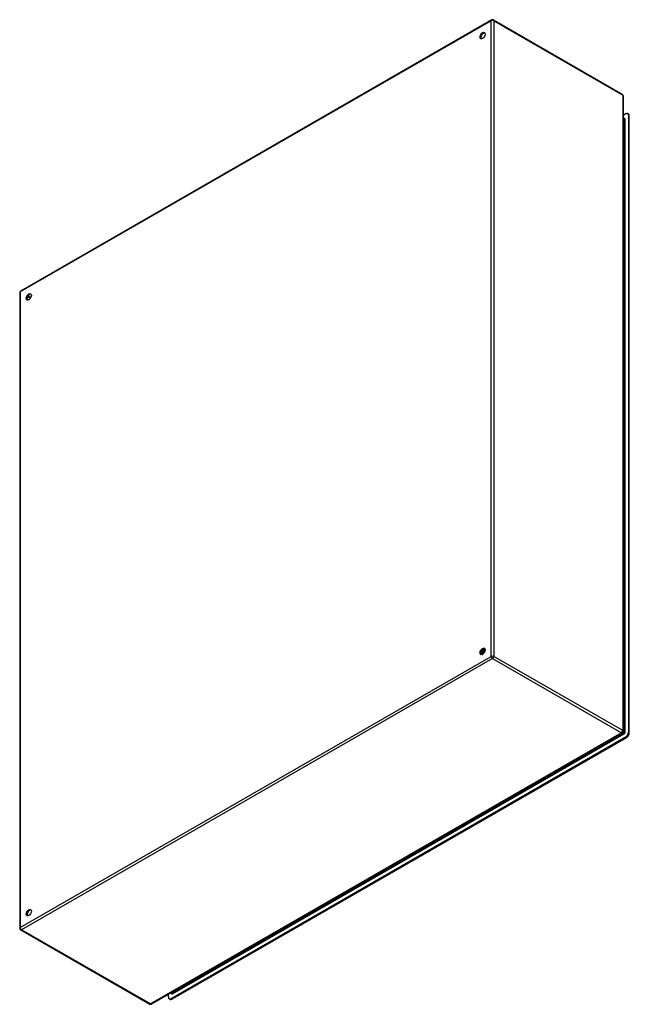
# Model space of a CAD drawing. Header units: inches. Extents: x 200.6 to 233.4, y 65.9 to 118.9.
import ezdxf

# ---------------------------------------------------------------- set-up
doc = ezdxf.new("R2010")
doc.units = ezdxf.units.IN
doc.header["$MEASUREMENT"] = 0
doc.layers.add('Visible Edges(ANSI)', color=7, linetype='Continuous', lineweight=25)
doc.layers.add('Visible Tangent Edges(ANSI)', color=7, linetype='Continuous', lineweight=25)

msp = doc.modelspace()

# ---------------------------------------------------------------- linework, layer by layer
at = {"layer": 'Visible Edges(ANSI)'}
for p, q in [((225.945, 118.855), (200.629, 104.277)), ((226.044, 118.855), (232.975, 114.864)), ((233.024, 114.778), (233.024, 80.603)), ((233.164, 113.807), (233.024, 113.726)), ((233.024, 113.566), (233.072, 113.538)), ((233.31, 113.789), (233.262, 113.816)), ((233.303, 113.726), (233.303, 80.548)), ((233.351, 80.52), (233.351, 113.698)), ((200.579, 104.191), (200.579, 70.016)), ((225.391, 84.781), (225.388, 84.783)), ((225.393, 84.767), (225.39, 84.769)), ((225.407, 84.823), (225.391, 84.814)), ((225.408, 84.788), (225.411, 84.787)), ((225.418, 84.894), (225.415, 84.895)), ((225.428, 84.747), (225.425, 84.749)), ((225.442, 84.803), (225.426, 84.794)), ((225.429, 84.762), (225.426, 84.763)), ((225.432, 84.922), (225.435, 84.921)), ((225.446, 84.769), (225.449, 84.768)), ((225.456, 84.878), (225.453, 84.88)), ((225.477, 84.783), (225.461, 84.774)), ((225.465, 84.743), (225.464, 84.744)), ((225.469, 84.907), (225.472, 84.905)), ((225.494, 84.863), (225.491, 84.864)), ((225.497, 85.023), (225.496, 85.023)), ((225.498, 85.006), (225.498, 84.988)), ((225.506, 84.891), (225.509, 84.89)), ((225.523, 85.031), (225.525, 85.03)), ((225.531, 85.007), (225.528, 85.008)), ((225.531, 84.847), (225.528, 84.848)), ((225.533, 84.986), (225.533, 84.968)), ((225.543, 84.876), (225.546, 84.875)), ((225.556, 85.015), (225.559, 85.013)), ((225.565, 85.027), (225.563, 85.028)), ((225.565, 84.991), (225.563, 84.992)), ((225.567, 84.966), (225.567, 84.948)), ((225.589, 84.998), (225.592, 84.997)), ((225.6, 85.007), (225.597, 85.008)), ((225.599, 84.975), (225.597, 84.976)), ((225.601, 84.969), (225.6, 84.969)), ((232.975, 80.517), (207.659, 65.939)), ((233.164, 80.307), (208.71, 66.225)), ((208.758, 66.197), (233.212, 80.279)), ((200.629, 69.93), (207.56, 65.939)), ((208.571, 66.306), (208.571, 66.464)), ((208.66, 66.187), (208.612, 66.215)), ((208.712, 66.546), (208.758, 66.519))]:
    msp.add_line(p, q, dxfattribs=at)
at = {"layer": 'Visible Edges(ANSI)', "flags": 128}
for points in [[(233.077, 113.537), (233.075, 113.537), (233.072, 113.538)], [(225.374, 84.806), (225.378, 84.807), (225.381, 84.809), (225.385, 84.811), (225.389, 84.813), (225.392, 84.815), (225.396, 84.817), (225.399, 84.819), (225.403, 84.822), (225.406, 84.824), (225.41, 84.827), (225.414, 84.83), (225.417, 84.833), (225.421, 84.836), (225.424, 84.839), (225.427, 84.843), (225.431, 84.846), (225.434, 84.85), (225.437, 84.854), (225.441, 84.858), (225.444, 84.862), (225.447, 84.866), (225.45, 84.87), (225.453, 84.874), (225.456, 84.878)], [(225.453, 84.88), (225.45, 84.875), (225.447, 84.871), (225.444, 84.867), (225.441, 84.863), (225.438, 84.86), (225.435, 84.856), (225.432, 84.852), (225.429, 84.849), (225.426, 84.845), (225.422, 84.842), (225.419, 84.839), (225.416, 84.836), (225.412, 84.833), (225.409, 84.83), (225.405, 84.827), (225.402, 84.825), (225.399, 84.822), (225.395, 84.82), (225.392, 84.818), (225.388, 84.816), (225.385, 84.814), (225.381, 84.812), (225.378, 84.81), (225.375, 84.809)], [(225.388, 84.783), (225.387, 84.783), (225.387, 84.783), (225.386, 84.783), (225.385, 84.783), (225.385, 84.783), (225.384, 84.783), (225.384, 84.783), (225.383, 84.782), (225.383, 84.782), (225.382, 84.782), (225.382, 84.782), (225.381, 84.782), (225.38, 84.782), (225.38, 84.782), (225.379, 84.782), (225.379, 84.782), (225.378, 84.782), (225.378, 84.782), (225.377, 84.782), (225.377, 84.782), (225.376, 84.783), (225.376, 84.783), (225.375, 84.783), (225.375, 84.783)], [(225.375, 84.781), (225.375, 84.781), (225.376, 84.781), (225.377, 84.781), (225.377, 84.781), (225.378, 84.781), (225.378, 84.781), (225.379, 84.781), (225.38, 84.781), (225.38, 84.781), (225.381, 84.781), (225.382, 84.781), (225.382, 84.781), (225.383, 84.781), (225.384, 84.781), (225.384, 84.781), (225.385, 84.781), (225.386, 84.781), (225.387, 84.781), (225.387, 84.781), (225.388, 84.781), (225.389, 84.781), (225.389, 84.781), (225.39, 84.781), (225.391, 84.781)], [(225.426, 84.763), (225.423, 84.763), (225.421, 84.763), (225.418, 84.762), (225.416, 84.762), (225.413, 84.762), (225.411, 84.763), (225.408, 84.763), (225.406, 84.763), (225.404, 84.763), (225.402, 84.764), (225.399, 84.765), (225.397, 84.765), (225.395, 84.766), (225.393, 84.767), (225.391, 84.768), (225.389, 84.769), (225.387, 84.77), (225.386, 84.772), (225.384, 84.773), (225.382, 84.774), (225.38, 84.776), (225.379, 84.778), (225.377, 84.779), (225.376, 84.781)], [(225.388, 84.783), (225.387, 84.784), (225.387, 84.785), (225.386, 84.786), (225.386, 84.787), (225.385, 84.788), (225.385, 84.789), (225.385, 84.79), (225.384, 84.791), (225.384, 84.792), (225.383, 84.793), (225.383, 84.794), (225.383, 84.795), (225.382, 84.796), (225.382, 84.797), (225.381, 84.798), (225.381, 84.799), (225.38, 84.8), (225.38, 84.801), (225.38, 84.802), (225.379, 84.803), (225.379, 84.804), (225.378, 84.805), (225.378, 84.806), (225.377, 84.807)], [(225.381, 84.849), (225.383, 84.85), (225.385, 84.852), (225.387, 84.853), (225.389, 84.855), (225.391, 84.856), (225.393, 84.858), (225.395, 84.86), (225.397, 84.862), (225.399, 84.863), (225.401, 84.865), (225.402, 84.867), (225.404, 84.869), (225.406, 84.871), (225.408, 84.873), (225.41, 84.875), (225.412, 84.877), (225.413, 84.879), (225.415, 84.881), (225.417, 84.884), (225.419, 84.886), (225.42, 84.888), (225.422, 84.891), (225.424, 84.893), (225.426, 84.895)], [(225.382, 84.853), (225.384, 84.854), (225.385, 84.856), (225.387, 84.857), (225.388, 84.859), (225.39, 84.86), (225.392, 84.862), (225.393, 84.863), (225.395, 84.865), (225.396, 84.867), (225.398, 84.868), (225.399, 84.87), (225.401, 84.872), (225.402, 84.874), (225.404, 84.875), (225.405, 84.877), (225.407, 84.879), (225.408, 84.881), (225.41, 84.883), (225.411, 84.884), (225.413, 84.886), (225.414, 84.888), (225.416, 84.89), (225.417, 84.892), (225.418, 84.894)], [(225.403, 84.799), (225.402, 84.799), (225.401, 84.8), (225.4, 84.8), (225.4, 84.801), (225.399, 84.801), (225.398, 84.802), (225.397, 84.802), (225.396, 84.802), (225.395, 84.803), (225.395, 84.803), (225.394, 84.804), (225.393, 84.804), (225.392, 84.805), (225.391, 84.805), (225.39, 84.806), (225.389, 84.806), (225.389, 84.806), (225.388, 84.807), (225.387, 84.807), (225.386, 84.808), (225.385, 84.808), (225.384, 84.809), (225.384, 84.809), (225.383, 84.81)], [(225.415, 84.895), (225.414, 84.894), (225.413, 84.892), (225.412, 84.89), (225.41, 84.889), (225.409, 84.887), (225.408, 84.885), (225.407, 84.884), (225.405, 84.882), (225.404, 84.88), (225.403, 84.879), (225.401, 84.877), (225.4, 84.876), (225.399, 84.874), (225.397, 84.872), (225.396, 84.871), (225.395, 84.869), (225.393, 84.868), (225.392, 84.867), (225.391, 84.865), (225.389, 84.864), (225.388, 84.862), (225.386, 84.861), (225.385, 84.86), (225.384, 84.858)], [(225.407, 84.79), (225.406, 84.789), (225.406, 84.789), (225.405, 84.789), (225.404, 84.788), (225.404, 84.788), (225.403, 84.788), (225.402, 84.787), (225.402, 84.787), (225.401, 84.787), (225.4, 84.786), (225.4, 84.786), (225.399, 84.786), (225.398, 84.785), (225.398, 84.785), (225.397, 84.784), (225.396, 84.784), (225.395, 84.784), (225.395, 84.783), (225.394, 84.783), (225.393, 84.783), (225.393, 84.782), (225.392, 84.782), (225.391, 84.782), (225.391, 84.781)], [(225.393, 84.767), (225.394, 84.766), (225.395, 84.766), (225.397, 84.765), (225.398, 84.764), (225.399, 84.764), (225.401, 84.763), (225.402, 84.763), (225.404, 84.763), (225.405, 84.762), (225.406, 84.762), (225.408, 84.762), (225.409, 84.761), (225.411, 84.761), (225.412, 84.761), (225.414, 84.761), (225.416, 84.761), (225.417, 84.761), (225.419, 84.761), (225.42, 84.761), (225.422, 84.761), (225.424, 84.761), (225.425, 84.761), (225.427, 84.761), (225.429, 84.762)], [(225.395, 84.817), (225.396, 84.815), (225.396, 84.814), (225.397, 84.813), (225.397, 84.812), (225.398, 84.811), (225.398, 84.809), (225.399, 84.808), (225.399, 84.807), (225.4, 84.806), (225.4, 84.805), (225.401, 84.803), (225.402, 84.802), (225.402, 84.801), (225.403, 84.8), (225.403, 84.799), (225.404, 84.798), (225.404, 84.796), (225.405, 84.795), (225.405, 84.794), (225.406, 84.793), (225.406, 84.792), (225.407, 84.79), (225.407, 84.789), (225.408, 84.788)], [(225.415, 84.895), (225.415, 84.896), (225.414, 84.896), (225.414, 84.897), (225.413, 84.897), (225.412, 84.897), (225.412, 84.898), (225.411, 84.898), (225.41, 84.898), (225.41, 84.899), (225.409, 84.899), (225.409, 84.899), (225.408, 84.9), (225.407, 84.9), (225.407, 84.901), (225.406, 84.901), (225.406, 84.901), (225.405, 84.902), (225.404, 84.902), (225.404, 84.902), (225.403, 84.903), (225.402, 84.903), (225.402, 84.904), (225.401, 84.904), (225.401, 84.904)], [(225.557, 84.837), (225.55, 84.84), (225.544, 84.843), (225.537, 84.846), (225.531, 84.849), (225.524, 84.852), (225.518, 84.854), (225.511, 84.857), (225.505, 84.86), (225.499, 84.863), (225.492, 84.866), (225.486, 84.869), (225.479, 84.872), (225.473, 84.874), (225.466, 84.877), (225.46, 84.88), (225.453, 84.883), (225.447, 84.886), (225.44, 84.889), (225.434, 84.892), (225.427, 84.895), (225.421, 84.897), (225.414, 84.9), (225.408, 84.903), (225.402, 84.906)], [(225.407, 84.824), (225.41, 84.825), (225.412, 84.827), (225.415, 84.828), (225.417, 84.83), (225.42, 84.832), (225.422, 84.833), (225.425, 84.835), (225.427, 84.837), (225.429, 84.84), (225.432, 84.842), (225.434, 84.844), (225.436, 84.846), (225.439, 84.849), (225.441, 84.851), (225.443, 84.854), (225.446, 84.856), (225.448, 84.859), (225.45, 84.861), (225.452, 84.864), (225.454, 84.867), (225.457, 84.87), (225.459, 84.873), (225.461, 84.876), (225.463, 84.879)], [(225.491, 84.864), (225.488, 84.859), (225.485, 84.855), (225.482, 84.851), (225.478, 84.846), (225.475, 84.842), (225.472, 84.838), (225.469, 84.834), (225.465, 84.83), (225.462, 84.827), (225.458, 84.823), (225.455, 84.82), (225.451, 84.816), (225.448, 84.813), (225.444, 84.81), (225.44, 84.807), (225.437, 84.805), (225.433, 84.802), (225.429, 84.799), (225.426, 84.797), (225.422, 84.795), (225.419, 84.793), (225.415, 84.791), (225.411, 84.79), (225.408, 84.788)], [(225.411, 84.787), (225.414, 84.788), (225.418, 84.79), (225.422, 84.792), (225.425, 84.794), (225.429, 84.796), (225.433, 84.798), (225.436, 84.801), (225.44, 84.803), (225.443, 84.806), (225.447, 84.809), (225.451, 84.812), (225.454, 84.815), (225.458, 84.818), (225.461, 84.822), (225.465, 84.825), (225.468, 84.829), (225.472, 84.833), (225.475, 84.837), (225.478, 84.841), (225.481, 84.845), (225.485, 84.849), (225.488, 84.854), (225.491, 84.858), (225.494, 84.863)], [(225.464, 84.744), (225.461, 84.743), (225.458, 84.743), (225.456, 84.743), (225.453, 84.742), (225.45, 84.742), (225.448, 84.742), (225.445, 84.742), (225.443, 84.743), (225.44, 84.743), (225.438, 84.744), (225.436, 84.744), (225.433, 84.745), (225.431, 84.746), (225.429, 84.746), (225.427, 84.747), (225.425, 84.749), (225.423, 84.75), (225.421, 84.751), (225.419, 84.753), (225.417, 84.754), (225.415, 84.756), (225.414, 84.757), (225.412, 84.759), (225.411, 84.761)], [(225.415, 84.932), (225.416, 84.931), (225.416, 84.931), (225.417, 84.931), (225.418, 84.93), (225.418, 84.93), (225.419, 84.929), (225.42, 84.929), (225.421, 84.929), (225.421, 84.928), (225.422, 84.928), (225.423, 84.927), (225.423, 84.927), (225.424, 84.927), (225.425, 84.926), (225.425, 84.926), (225.426, 84.925), (225.427, 84.925), (225.427, 84.925), (225.428, 84.924), (225.429, 84.924), (225.429, 84.923), (225.43, 84.923), (225.431, 84.923), (225.432, 84.922)], [(225.426, 84.763), (225.425, 84.764), (225.425, 84.765), (225.424, 84.766), (225.424, 84.767), (225.423, 84.769), (225.423, 84.77), (225.422, 84.771), (225.422, 84.772), (225.421, 84.773), (225.421, 84.774), (225.421, 84.775), (225.42, 84.776), (225.42, 84.777), (225.419, 84.778), (225.419, 84.779), (225.418, 84.78), (225.418, 84.781), (225.417, 84.782), (225.417, 84.783), (225.416, 84.784), (225.416, 84.785), (225.416, 84.786), (225.415, 84.787), (225.415, 84.788)], [(225.426, 84.895), (225.425, 84.895), (225.425, 84.895), (225.425, 84.895), (225.424, 84.895), (225.424, 84.895), (225.424, 84.895), (225.423, 84.895), (225.423, 84.895), (225.423, 84.895), (225.423, 84.895), (225.422, 84.895), (225.422, 84.895), (225.422, 84.895), (225.421, 84.895), (225.421, 84.895), (225.421, 84.895), (225.421, 84.895), (225.42, 84.895), (225.42, 84.894), (225.42, 84.894), (225.419, 84.894), (225.419, 84.894), (225.419, 84.894), (225.418, 84.894)], [(225.442, 84.779), (225.441, 84.779), (225.44, 84.78), (225.439, 84.78), (225.438, 84.781), (225.437, 84.781), (225.436, 84.782), (225.435, 84.782), (225.434, 84.782), (225.433, 84.783), (225.432, 84.783), (225.431, 84.784), (225.43, 84.784), (225.43, 84.785), (225.429, 84.785), (225.428, 84.786), (225.427, 84.786), (225.426, 84.787), (225.425, 84.787), (225.424, 84.788), (225.423, 84.788), (225.422, 84.789), (225.421, 84.789), (225.42, 84.79), (225.419, 84.79)], [(225.453, 84.88), (225.452, 84.88), (225.451, 84.881), (225.45, 84.882), (225.448, 84.882), (225.447, 84.883), (225.446, 84.883), (225.445, 84.884), (225.444, 84.885), (225.443, 84.885), (225.442, 84.886), (225.44, 84.887), (225.439, 84.887), (225.438, 84.888), (225.437, 84.889), (225.436, 84.889), (225.435, 84.89), (225.434, 84.891), (225.432, 84.891), (225.431, 84.892), (225.43, 84.893), (225.429, 84.893), (225.428, 84.894), (225.427, 84.895), (225.426, 84.895)], [(225.428, 84.747), (225.429, 84.746), (225.43, 84.746), (225.431, 84.745), (225.433, 84.745), (225.434, 84.744), (225.435, 84.743), (225.437, 84.743), (225.438, 84.743), (225.439, 84.742), (225.441, 84.742), (225.442, 84.742), (225.444, 84.741), (225.445, 84.741), (225.446, 84.741), (225.448, 84.741), (225.449, 84.741), (225.451, 84.741), (225.452, 84.741), (225.454, 84.741), (225.456, 84.741), (225.457, 84.741), (225.459, 84.741), (225.46, 84.741), (225.462, 84.741)], [(225.445, 84.771), (225.445, 84.77), (225.444, 84.77), (225.443, 84.769), (225.443, 84.769), (225.442, 84.769), (225.441, 84.768), (225.441, 84.768), (225.44, 84.768), (225.439, 84.767), (225.438, 84.767), (225.438, 84.766), (225.437, 84.766), (225.436, 84.766), (225.436, 84.765), (225.435, 84.765), (225.434, 84.765), (225.434, 84.764), (225.433, 84.764), (225.432, 84.764), (225.431, 84.763), (225.431, 84.763), (225.43, 84.762), (225.429, 84.762), (225.429, 84.762)], [(225.456, 84.987), (225.455, 84.985), (225.454, 84.982), (225.454, 84.979), (225.453, 84.976), (225.452, 84.974), (225.452, 84.971), (225.451, 84.968), (225.45, 84.965), (225.449, 84.963), (225.448, 84.96), (225.447, 84.957), (225.446, 84.954), (225.445, 84.952), (225.444, 84.949), (225.443, 84.946), (225.442, 84.943), (225.441, 84.941), (225.439, 84.938), (225.438, 84.935), (225.437, 84.933), (225.436, 84.93), (225.434, 84.927), (225.433, 84.925), (225.432, 84.922)], [(225.433, 84.798), (225.433, 84.797), (225.434, 84.796), (225.435, 84.794), (225.435, 84.793), (225.436, 84.792), (225.436, 84.791), (225.437, 84.79), (225.437, 84.789), (225.438, 84.787), (225.438, 84.786), (225.439, 84.785), (225.439, 84.784), (225.44, 84.783), (225.44, 84.781), (225.441, 84.78), (225.442, 84.779), (225.442, 84.778), (225.443, 84.777), (225.443, 84.775), (225.444, 84.774), (225.444, 84.773), (225.445, 84.772), (225.445, 84.771), (225.446, 84.769)], [(225.435, 84.921), (225.436, 84.924), (225.437, 84.927), (225.439, 84.929), (225.44, 84.932), (225.442, 84.935), (225.443, 84.938), (225.444, 84.941), (225.445, 84.944), (225.447, 84.947), (225.448, 84.95), (225.449, 84.953), (225.45, 84.956), (225.451, 84.959), (225.452, 84.962), (225.453, 84.965), (225.454, 84.968), (225.455, 84.971), (225.456, 84.974), (225.456, 84.977), (225.457, 84.98), (225.458, 84.983), (225.459, 84.986), (225.459, 84.989), (225.46, 84.992)], [(225.435, 84.921), (225.435, 84.921), (225.435, 84.921), (225.435, 84.921), (225.436, 84.921), (225.436, 84.921), (225.436, 84.921), (225.437, 84.921), (225.437, 84.921), (225.437, 84.921), (225.437, 84.921), (225.438, 84.922), (225.438, 84.922), (225.438, 84.922), (225.439, 84.922), (225.439, 84.922), (225.439, 84.922), (225.439, 84.922), (225.44, 84.922), (225.44, 84.922), (225.44, 84.922), (225.44, 84.922), (225.441, 84.922), (225.441, 84.922), (225.441, 84.922)], [(225.441, 84.922), (225.443, 84.925), (225.444, 84.928), (225.445, 84.931), (225.447, 84.934), (225.448, 84.937), (225.449, 84.94), (225.45, 84.943), (225.451, 84.946), (225.453, 84.949), (225.454, 84.952), (225.455, 84.955), (225.455, 84.958), (225.456, 84.961), (225.457, 84.964), (225.458, 84.968), (225.459, 84.971), (225.459, 84.974), (225.46, 84.977), (225.46, 84.98), (225.461, 84.983), (225.461, 84.986), (225.462, 84.989), (225.462, 84.992), (225.462, 84.995)], [(225.441, 84.922), (225.442, 84.922), (225.444, 84.921), (225.445, 84.92), (225.446, 84.92), (225.447, 84.919), (225.448, 84.918), (225.449, 84.918), (225.45, 84.917), (225.452, 84.916), (225.453, 84.916), (225.454, 84.915), (225.455, 84.914), (225.456, 84.914), (225.457, 84.913), (225.458, 84.912), (225.46, 84.912), (225.461, 84.911), (225.462, 84.91), (225.463, 84.91), (225.464, 84.909), (225.465, 84.909), (225.466, 84.908), (225.468, 84.907), (225.469, 84.907)], [(225.442, 84.803), (225.445, 84.805), (225.447, 84.807), (225.45, 84.808), (225.452, 84.81), (225.455, 84.812), (225.458, 84.814), (225.46, 84.816), (225.463, 84.818), (225.465, 84.82), (225.468, 84.823), (225.47, 84.825), (225.473, 84.828), (225.475, 84.83), (225.477, 84.833), (225.48, 84.835), (225.482, 84.838), (225.485, 84.841), (225.487, 84.844), (225.489, 84.847), (225.491, 84.85), (225.494, 84.853), (225.496, 84.856), (225.498, 84.859), (225.5, 84.862)], [(225.45, 84.736), (225.45, 84.736), (225.45, 84.736), (225.45, 84.736), (225.45, 84.736), (225.449, 84.737), (225.449, 84.737), (225.449, 84.737), (225.449, 84.737), (225.448, 84.738), (225.448, 84.738), (225.448, 84.738), (225.448, 84.738), (225.448, 84.738), (225.447, 84.739), (225.447, 84.739), (225.447, 84.739), (225.447, 84.739), (225.447, 84.74), (225.446, 84.74), (225.446, 84.74), (225.446, 84.74), (225.446, 84.741), (225.446, 84.741), (225.445, 84.741)], [(225.528, 84.848), (225.525, 84.844), (225.522, 84.839), (225.519, 84.835), (225.516, 84.83), (225.513, 84.826), (225.51, 84.822), (225.506, 84.818), (225.503, 84.814), (225.5, 84.81), (225.496, 84.806), (225.493, 84.803), (225.489, 84.799), (225.486, 84.796), (225.482, 84.793), (225.479, 84.79), (225.475, 84.787), (225.471, 84.784), (225.468, 84.782), (225.464, 84.779), (225.46, 84.777), (225.457, 84.775), (225.453, 84.773), (225.449, 84.771), (225.446, 84.769)], [(225.449, 84.768), (225.453, 84.77), (225.456, 84.771), (225.46, 84.773), (225.463, 84.776), (225.467, 84.778), (225.471, 84.78), (225.474, 84.783), (225.478, 84.786), (225.482, 84.789), (225.485, 84.792), (225.489, 84.795), (225.492, 84.798), (225.496, 84.802), (225.499, 84.805), (225.503, 84.809), (225.506, 84.813), (225.51, 84.817), (225.513, 84.821), (225.516, 84.825), (225.519, 84.829), (225.522, 84.833), (225.525, 84.838), (225.528, 84.842), (225.531, 84.847)], [(225.464, 84.744), (225.463, 84.745), (225.463, 84.746), (225.462, 84.747), (225.462, 84.748), (225.461, 84.749), (225.461, 84.75), (225.46, 84.751), (225.46, 84.752), (225.459, 84.753), (225.459, 84.754), (225.458, 84.756), (225.458, 84.757), (225.457, 84.758), (225.457, 84.759), (225.456, 84.76), (225.456, 84.761), (225.455, 84.762), (225.455, 84.763), (225.454, 84.764), (225.454, 84.765), (225.453, 84.766), (225.453, 84.767), (225.452, 84.768), (225.452, 84.769)], [(225.463, 84.879), (225.462, 84.879), (225.462, 84.879), (225.462, 84.879), (225.462, 84.879), (225.461, 84.879), (225.461, 84.879), (225.461, 84.879), (225.461, 84.879), (225.46, 84.879), (225.46, 84.879), (225.46, 84.879), (225.459, 84.879), (225.459, 84.879), (225.459, 84.879), (225.459, 84.879), (225.458, 84.879), (225.458, 84.879), (225.458, 84.879), (225.457, 84.878), (225.457, 84.878), (225.457, 84.878), (225.457, 84.878), (225.456, 84.878), (225.456, 84.878)], [(225.481, 84.758), (225.479, 84.759), (225.478, 84.759), (225.477, 84.76), (225.476, 84.76), (225.475, 84.761), (225.474, 84.762), (225.473, 84.762), (225.472, 84.763), (225.471, 84.763), (225.47, 84.764), (225.469, 84.764), (225.468, 84.765), (225.467, 84.765), (225.466, 84.766), (225.465, 84.766), (225.464, 84.767), (225.463, 84.767), (225.462, 84.768), (225.461, 84.769), (225.46, 84.769), (225.459, 84.77), (225.458, 84.77), (225.457, 84.771), (225.456, 84.771)], [(225.491, 84.864), (225.489, 84.864), (225.488, 84.865), (225.487, 84.866), (225.486, 84.866), (225.485, 84.867), (225.484, 84.868), (225.482, 84.868), (225.481, 84.869), (225.48, 84.869), (225.479, 84.87), (225.478, 84.871), (225.477, 84.871), (225.475, 84.872), (225.474, 84.872), (225.473, 84.873), (225.472, 84.874), (225.471, 84.874), (225.47, 84.875), (225.468, 84.876), (225.467, 84.876), (225.466, 84.877), (225.465, 84.878), (225.464, 84.878), (225.463, 84.879)], [(225.494, 85.022), (225.495, 85.018), (225.495, 85.013), (225.495, 85.009), (225.495, 85.004), (225.495, 85), (225.495, 84.995), (225.494, 84.99), (225.494, 84.985), (225.493, 84.981), (225.492, 84.976), (225.491, 84.971), (225.49, 84.966), (225.489, 84.961), (225.488, 84.956), (225.486, 84.951), (225.485, 84.946), (225.483, 84.941), (225.481, 84.936), (225.48, 84.931), (225.478, 84.926), (225.476, 84.921), (225.473, 84.916), (225.471, 84.911), (225.469, 84.907)], [(225.471, 84.78), (225.471, 84.779), (225.471, 84.778), (225.472, 84.776), (225.472, 84.775), (225.473, 84.774), (225.473, 84.773), (225.474, 84.772), (225.474, 84.771), (225.475, 84.77), (225.475, 84.769), (225.476, 84.768), (225.476, 84.767), (225.477, 84.766), (225.477, 84.765), (225.478, 84.764), (225.478, 84.763), (225.479, 84.762), (225.479, 84.761), (225.48, 84.76), (225.48, 84.759), (225.481, 84.758), (225.481, 84.757), (225.482, 84.756), (225.482, 84.755)], [(225.472, 84.905), (225.474, 84.91), (225.476, 84.915), (225.479, 84.92), (225.481, 84.925), (225.483, 84.93), (225.485, 84.935), (225.486, 84.94), (225.488, 84.945), (225.489, 84.95), (225.491, 84.956), (225.492, 84.961), (225.493, 84.966), (225.494, 84.971), (225.495, 84.976), (225.496, 84.981), (225.497, 84.986), (225.497, 84.991), (225.498, 84.995), (225.498, 85), (225.498, 85.005), (225.498, 85.01), (225.498, 85.014), (225.497, 85.019), (225.497, 85.023)], [(225.472, 84.905), (225.472, 84.905), (225.472, 84.905), (225.473, 84.905), (225.473, 84.906), (225.473, 84.906), (225.473, 84.906), (225.474, 84.906), (225.474, 84.906), (225.474, 84.906), (225.474, 84.906), (225.475, 84.906), (225.475, 84.906), (225.475, 84.906), (225.475, 84.906), (225.476, 84.906), (225.476, 84.906), (225.476, 84.906), (225.476, 84.906), (225.477, 84.906), (225.477, 84.906), (225.477, 84.906), (225.477, 84.906), (225.478, 84.906), (225.478, 84.906)], [(225.477, 84.783), (225.48, 84.785), (225.482, 84.787), (225.485, 84.789), (225.488, 84.79), (225.49, 84.792), (225.493, 84.795), (225.496, 84.797), (225.498, 84.799), (225.501, 84.801), (225.504, 84.804), (225.506, 84.806), (225.509, 84.809), (225.511, 84.812), (225.514, 84.815), (225.516, 84.817), (225.519, 84.82), (225.521, 84.823), (225.524, 84.826), (225.526, 84.829), (225.528, 84.833), (225.53, 84.836), (225.533, 84.839), (225.535, 84.843), (225.537, 84.846)], [(225.478, 84.906), (225.48, 84.909), (225.481, 84.913), (225.482, 84.916), (225.484, 84.92), (225.485, 84.923), (225.486, 84.927), (225.488, 84.93), (225.489, 84.934), (225.49, 84.937), (225.491, 84.94), (225.492, 84.944), (225.493, 84.947), (225.494, 84.951), (225.494, 84.954), (225.495, 84.958), (225.496, 84.961), (225.496, 84.965), (225.497, 84.968), (225.497, 84.971), (225.497, 84.975), (225.498, 84.978), (225.498, 84.981), (225.498, 84.985), (225.498, 84.988)], [(225.478, 84.906), (225.479, 84.905), (225.48, 84.905), (225.481, 84.904), (225.483, 84.904), (225.484, 84.903), (225.485, 84.902), (225.486, 84.902), (225.487, 84.901), (225.488, 84.9), (225.49, 84.9), (225.491, 84.899), (225.492, 84.899), (225.493, 84.898), (225.494, 84.897), (225.495, 84.897), (225.496, 84.896), (225.498, 84.895), (225.499, 84.895), (225.5, 84.894), (225.501, 84.894), (225.502, 84.893), (225.503, 84.892), (225.505, 84.892), (225.506, 84.891)], [(225.5, 84.862), (225.5, 84.862), (225.499, 84.862), (225.499, 84.862), (225.499, 84.862), (225.499, 84.862), (225.498, 84.862), (225.498, 84.862), (225.498, 84.863), (225.498, 84.863), (225.497, 84.863), (225.497, 84.863), (225.497, 84.863), (225.496, 84.863), (225.496, 84.863), (225.496, 84.863), (225.496, 84.863), (225.495, 84.863), (225.495, 84.863), (225.495, 84.863), (225.495, 84.863), (225.494, 84.863), (225.494, 84.863), (225.494, 84.863), (225.494, 84.863)], [(225.526, 85.008), (225.524, 85.008), (225.523, 85.009), (225.522, 85.01), (225.521, 85.01), (225.52, 85.011), (225.518, 85.011), (225.517, 85.012), (225.516, 85.013), (225.515, 85.013), (225.514, 85.014), (225.512, 85.015), (225.511, 85.015), (225.51, 85.016), (225.509, 85.016), (225.508, 85.017), (225.507, 85.018), (225.505, 85.018), (225.504, 85.019), (225.503, 85.019), (225.502, 85.02), (225.501, 85.021), (225.499, 85.021), (225.498, 85.022), (225.497, 85.022)], [(225.528, 85.008), (225.527, 85.008), (225.526, 85.008), (225.525, 85.008), (225.523, 85.007), (225.522, 85.007), (225.521, 85.007), (225.52, 85.007), (225.518, 85.007), (225.517, 85.006), (225.516, 85.006), (225.514, 85.006), (225.513, 85.006), (225.512, 85.005), (225.511, 85.005), (225.509, 85.005), (225.508, 85.005), (225.507, 85.005), (225.505, 85.004), (225.504, 85.004), (225.503, 85.004), (225.502, 85.004), (225.5, 85.003), (225.499, 85.003), (225.498, 85.003)], [(225.528, 84.848), (225.527, 84.849), (225.526, 84.849), (225.524, 84.85), (225.523, 84.85), (225.522, 84.851), (225.521, 84.852), (225.52, 84.852), (225.519, 84.853), (225.517, 84.853), (225.516, 84.854), (225.515, 84.855), (225.514, 84.855), (225.513, 84.856), (225.512, 84.856), (225.51, 84.857), (225.509, 84.858), (225.508, 84.858), (225.507, 84.859), (225.506, 84.859), (225.505, 84.86), (225.503, 84.861), (225.502, 84.861), (225.501, 84.862), (225.5, 84.862)], [(225.503, 85.028), (225.504, 85.028), (225.504, 85.028), (225.505, 85.028), (225.506, 85.029), (225.507, 85.029), (225.508, 85.029), (225.509, 85.029), (225.509, 85.029), (225.51, 85.029), (225.511, 85.029), (225.512, 85.03), (225.513, 85.03), (225.514, 85.03), (225.514, 85.03), (225.515, 85.03), (225.516, 85.03), (225.517, 85.03), (225.518, 85.03), (225.518, 85.031), (225.519, 85.031), (225.52, 85.031), (225.521, 85.031), (225.522, 85.031), (225.523, 85.031)], [(225.528, 85.008), (225.529, 85.004), (225.529, 85), (225.53, 84.995), (225.53, 84.99), (225.53, 84.986), (225.53, 84.981), (225.529, 84.976), (225.529, 84.971), (225.529, 84.967), (225.528, 84.962), (225.527, 84.957), (225.526, 84.952), (225.525, 84.947), (225.524, 84.942), (225.523, 84.936), (225.521, 84.931), (225.52, 84.926), (225.518, 84.921), (225.516, 84.916), (225.514, 84.911), (225.512, 84.906), (225.51, 84.901), (225.508, 84.896), (225.506, 84.891)], [(225.509, 84.89), (225.511, 84.895), (225.513, 84.9), (225.515, 84.905), (225.517, 84.91), (225.519, 84.915), (225.521, 84.92), (225.523, 84.925), (225.524, 84.93), (225.526, 84.935), (225.527, 84.94), (225.528, 84.945), (225.529, 84.95), (225.53, 84.955), (225.531, 84.96), (225.531, 84.965), (225.532, 84.97), (225.532, 84.975), (225.533, 84.98), (225.533, 84.985), (225.533, 84.989), (225.532, 84.994), (225.532, 84.998), (225.532, 85.003), (225.531, 85.007)], [(225.509, 84.89), (225.509, 84.89), (225.509, 84.89), (225.51, 84.89), (225.51, 84.89), (225.51, 84.89), (225.51, 84.89), (225.511, 84.89), (225.511, 84.89), (225.511, 84.89), (225.511, 84.89), (225.511, 84.89), (225.512, 84.89), (225.512, 84.89), (225.512, 84.89), (225.512, 84.89), (225.513, 84.89), (225.513, 84.89), (225.513, 84.89), (225.513, 84.89), (225.514, 84.89), (225.514, 84.89), (225.514, 84.89), (225.514, 84.89), (225.515, 84.89)], [(225.515, 84.89), (225.516, 84.893), (225.517, 84.896), (225.519, 84.9), (225.52, 84.903), (225.521, 84.906), (225.522, 84.91), (225.523, 84.913), (225.524, 84.916), (225.525, 84.92), (225.526, 84.923), (225.527, 84.926), (225.528, 84.929), (225.529, 84.933), (225.529, 84.936), (225.53, 84.939), (225.531, 84.943), (225.531, 84.946), (225.531, 84.949), (225.532, 84.952), (225.532, 84.955), (225.532, 84.958), (225.533, 84.962), (225.533, 84.965), (225.533, 84.968)], [(225.515, 84.89), (225.516, 84.889), (225.517, 84.889), (225.518, 84.888), (225.519, 84.888), (225.52, 84.887), (225.522, 84.886), (225.523, 84.886), (225.524, 84.885), (225.525, 84.885), (225.526, 84.884), (225.527, 84.883), (225.529, 84.883), (225.53, 84.882), (225.531, 84.882), (225.532, 84.881), (225.533, 84.88), (225.535, 84.88), (225.536, 84.879), (225.537, 84.879), (225.538, 84.878), (225.539, 84.878), (225.54, 84.877), (225.542, 84.876), (225.543, 84.876)], [(225.52, 85.038), (225.52, 85.038), (225.52, 85.037), (225.52, 85.037), (225.52, 85.037), (225.52, 85.037), (225.521, 85.036), (225.521, 85.036), (225.521, 85.036), (225.521, 85.036), (225.521, 85.035), (225.521, 85.035), (225.521, 85.035), (225.521, 85.034), (225.522, 85.034), (225.522, 85.034), (225.522, 85.034), (225.522, 85.033), (225.522, 85.033), (225.522, 85.033), (225.522, 85.032), (225.522, 85.032), (225.522, 85.032), (225.523, 85.032), (225.523, 85.031)], [(225.525, 85.03), (225.525, 85.03), (225.525, 85.031), (225.525, 85.031), (225.525, 85.032), (225.525, 85.032), (225.524, 85.032), (225.524, 85.033), (225.524, 85.033), (225.524, 85.033), (225.524, 85.034), (225.524, 85.034), (225.523, 85.034), (225.523, 85.035), (225.523, 85.035), (225.523, 85.036), (225.523, 85.036), (225.523, 85.036), (225.522, 85.037), (225.522, 85.037), (225.522, 85.037), (225.522, 85.038), (225.522, 85.038), (225.522, 85.038), (225.521, 85.039)], [(225.525, 85.03), (225.525, 85.029), (225.525, 85.028), (225.525, 85.027), (225.525, 85.027), (225.525, 85.026), (225.525, 85.025), (225.525, 85.024), (225.525, 85.023), (225.525, 85.022), (225.525, 85.021), (225.525, 85.02), (225.525, 85.02), (225.525, 85.019), (225.525, 85.018), (225.525, 85.017), (225.525, 85.016), (225.525, 85.015), (225.525, 85.014), (225.525, 85.014), (225.525, 85.013), (225.525, 85.012), (225.525, 85.011), (225.525, 85.01), (225.525, 85.009)], [(225.525, 85.009), (225.526, 85.009), (225.528, 85.01), (225.529, 85.01), (225.53, 85.01), (225.531, 85.01), (225.533, 85.01), (225.534, 85.011), (225.535, 85.011), (225.537, 85.011), (225.538, 85.011), (225.539, 85.012), (225.541, 85.012), (225.542, 85.012), (225.543, 85.012), (225.544, 85.013), (225.546, 85.013), (225.547, 85.013), (225.548, 85.013), (225.55, 85.013), (225.551, 85.014), (225.552, 85.014), (225.553, 85.014), (225.555, 85.014), (225.556, 85.015)], [(225.558, 84.991), (225.557, 84.992), (225.555, 84.992), (225.554, 84.993), (225.553, 84.994), (225.552, 84.994), (225.551, 84.995), (225.55, 84.995), (225.549, 84.996), (225.548, 84.996), (225.547, 84.997), (225.546, 84.997), (225.545, 84.998), (225.543, 84.999), (225.542, 84.999), (225.541, 85), (225.54, 85), (225.539, 85.001), (225.538, 85.001), (225.537, 85.002), (225.536, 85.003), (225.535, 85.003), (225.534, 85.004), (225.533, 85.004), (225.531, 85.005)], [(225.537, 84.846), (225.537, 84.846), (225.536, 84.846), (225.536, 84.846), (225.536, 84.846), (225.536, 84.846), (225.535, 84.846), (225.535, 84.846), (225.535, 84.846), (225.535, 84.846), (225.535, 84.846), (225.534, 84.846), (225.534, 84.847), (225.534, 84.847), (225.534, 84.847), (225.533, 84.847), (225.533, 84.847), (225.533, 84.847), (225.533, 84.847), (225.532, 84.847), (225.532, 84.847), (225.532, 84.847), (225.532, 84.847), (225.531, 84.847), (225.531, 84.847)], [(225.563, 84.992), (225.561, 84.992), (225.56, 84.992), (225.559, 84.992), (225.558, 84.991), (225.556, 84.991), (225.555, 84.991), (225.554, 84.991), (225.553, 84.99), (225.551, 84.99), (225.55, 84.99), (225.549, 84.99), (225.548, 84.989), (225.546, 84.989), (225.545, 84.989), (225.544, 84.989), (225.543, 84.988), (225.541, 84.988), (225.54, 84.988), (225.539, 84.988), (225.538, 84.988), (225.536, 84.987), (225.535, 84.987), (225.534, 84.987), (225.533, 84.987)], [(225.559, 85.013), (225.558, 85.015), (225.557, 85.017), (225.557, 85.018), (225.556, 85.02), (225.555, 85.021), (225.554, 85.023), (225.553, 85.024), (225.552, 85.026), (225.551, 85.027), (225.55, 85.029), (225.549, 85.03), (225.548, 85.031), (225.547, 85.032), (225.546, 85.034), (225.545, 85.035), (225.544, 85.036), (225.543, 85.037), (225.542, 85.038), (225.54, 85.04), (225.539, 85.041), (225.538, 85.042), (225.537, 85.043), (225.535, 85.043), (225.534, 85.044)], [(225.534, 85.044), (225.535, 85.043), (225.536, 85.042), (225.537, 85.041), (225.538, 85.04), (225.539, 85.039), (225.541, 85.038), (225.542, 85.037), (225.543, 85.036), (225.544, 85.035), (225.545, 85.034), (225.546, 85.033), (225.547, 85.031), (225.547, 85.03), (225.548, 85.029), (225.549, 85.028), (225.55, 85.026), (225.551, 85.025), (225.552, 85.024), (225.553, 85.022), (225.553, 85.021), (225.554, 85.019), (225.555, 85.018), (225.555, 85.016), (225.556, 85.015)], [(225.556, 84.837), (225.555, 84.837), (225.555, 84.838), (225.554, 84.838), (225.553, 84.838), (225.552, 84.839), (225.551, 84.839), (225.551, 84.839), (225.55, 84.84), (225.549, 84.84), (225.548, 84.841), (225.547, 84.841), (225.547, 84.841), (225.546, 84.842), (225.545, 84.842), (225.544, 84.843), (225.543, 84.843), (225.543, 84.843), (225.542, 84.844), (225.541, 84.844), (225.54, 84.844), (225.539, 84.845), (225.539, 84.845), (225.538, 84.846), (225.537, 84.846)], [(225.563, 84.992), (225.563, 84.988), (225.564, 84.984), (225.564, 84.979), (225.564, 84.975), (225.565, 84.97), (225.565, 84.965), (225.564, 84.961), (225.564, 84.956), (225.564, 84.951), (225.563, 84.946), (225.563, 84.941), (225.562, 84.936), (225.561, 84.931), (225.56, 84.926), (225.559, 84.921), (225.557, 84.916), (225.556, 84.911), (225.554, 84.906), (225.553, 84.901), (225.551, 84.896), (225.549, 84.891), (225.547, 84.886), (225.545, 84.881), (225.543, 84.876)], [(225.545, 85.035), (225.548, 85.034), (225.55, 85.034), (225.552, 85.033), (225.555, 85.032), (225.557, 85.031), (225.559, 85.03), (225.561, 85.029), (225.563, 85.028), (225.565, 85.027), (225.567, 85.025), (225.569, 85.024), (225.571, 85.022), (225.573, 85.021), (225.575, 85.019), (225.576, 85.017), (225.578, 85.015), (225.58, 85.013), (225.581, 85.011), (225.583, 85.009), (225.584, 85.007), (225.586, 85.005), (225.587, 85.003), (225.588, 85), (225.589, 84.998)], [(225.546, 84.875), (225.548, 84.879), (225.55, 84.884), (225.552, 84.89), (225.554, 84.895), (225.556, 84.9), (225.557, 84.905), (225.559, 84.91), (225.56, 84.915), (225.562, 84.92), (225.563, 84.925), (225.564, 84.93), (225.565, 84.935), (225.566, 84.94), (225.566, 84.945), (225.567, 84.95), (225.567, 84.955), (225.567, 84.959), (225.567, 84.964), (225.567, 84.969), (225.567, 84.973), (225.567, 84.978), (225.567, 84.982), (225.566, 84.987), (225.565, 84.991)], [(225.546, 84.875), (225.546, 84.875), (225.546, 84.874), (225.546, 84.874), (225.547, 84.874), (225.547, 84.874), (225.547, 84.874), (225.547, 84.874), (225.548, 84.874), (225.548, 84.874), (225.548, 84.874), (225.548, 84.874), (225.549, 84.874), (225.549, 84.874), (225.549, 84.874), (225.549, 84.874), (225.549, 84.874), (225.55, 84.874), (225.55, 84.874), (225.55, 84.874), (225.55, 84.874), (225.551, 84.874), (225.551, 84.874), (225.551, 84.874), (225.551, 84.874)], [(225.551, 84.874), (225.552, 84.877), (225.554, 84.88), (225.555, 84.883), (225.556, 84.886), (225.557, 84.89), (225.558, 84.893), (225.559, 84.896), (225.56, 84.899), (225.561, 84.902), (225.562, 84.905), (225.563, 84.908), (225.563, 84.911), (225.564, 84.915), (225.565, 84.918), (225.565, 84.921), (225.566, 84.924), (225.566, 84.927), (225.566, 84.93), (225.567, 84.933), (225.567, 84.936), (225.567, 84.939), (225.567, 84.942), (225.567, 84.945), (225.567, 84.948)], [(225.551, 84.874), (225.552, 84.874), (225.553, 84.873), (225.554, 84.873), (225.555, 84.872), (225.555, 84.872), (225.556, 84.872), (225.557, 84.871), (225.558, 84.871), (225.559, 84.87), (225.56, 84.87), (225.56, 84.869), (225.561, 84.869), (225.562, 84.869), (225.563, 84.868), (225.564, 84.868), (225.565, 84.867), (225.566, 84.867), (225.566, 84.867), (225.567, 84.866), (225.568, 84.866), (225.569, 84.865), (225.57, 84.865), (225.571, 84.865), (225.571, 84.864)], [(225.559, 85.013), (225.559, 85.012), (225.559, 85.012), (225.559, 85.011), (225.559, 85.01), (225.559, 85.009), (225.559, 85.008), (225.559, 85.007), (225.559, 85.006), (225.559, 85.005), (225.559, 85.004), (225.559, 85.004), (225.559, 85.003), (225.559, 85.002), (225.559, 85.001), (225.559, 85), (225.559, 84.999), (225.559, 84.998), (225.559, 84.997), (225.559, 84.996), (225.559, 84.996), (225.559, 84.995), (225.558, 84.994), (225.558, 84.993), (225.558, 84.992)], [(225.558, 84.992), (225.56, 84.992), (225.561, 84.992), (225.562, 84.993), (225.564, 84.993), (225.565, 84.993), (225.566, 84.993), (225.568, 84.994), (225.569, 84.994), (225.57, 84.994), (225.571, 84.994), (225.573, 84.995), (225.574, 84.995), (225.575, 84.995), (225.577, 84.995), (225.578, 84.996), (225.579, 84.996), (225.58, 84.996), (225.582, 84.996), (225.583, 84.997), (225.584, 84.997), (225.586, 84.997), (225.587, 84.997), (225.588, 84.998), (225.589, 84.998)], [(225.592, 84.997), (225.591, 84.998), (225.59, 85), (225.59, 85.001), (225.589, 85.003), (225.588, 85.004), (225.587, 85.006), (225.586, 85.007), (225.585, 85.009), (225.584, 85.01), (225.583, 85.011), (225.582, 85.013), (225.581, 85.014), (225.579, 85.015), (225.578, 85.017), (225.577, 85.018), (225.576, 85.019), (225.575, 85.02), (225.573, 85.021), (225.572, 85.022), (225.571, 85.023), (225.57, 85.024), (225.568, 85.025), (225.567, 85.026), (225.565, 85.027)], [(225.59, 84.975), (225.589, 84.975), (225.588, 84.976), (225.587, 84.976), (225.586, 84.977), (225.585, 84.977), (225.584, 84.978), (225.583, 84.978), (225.582, 84.979), (225.581, 84.979), (225.58, 84.98), (225.579, 84.98), (225.578, 84.981), (225.577, 84.981), (225.576, 84.982), (225.575, 84.982), (225.574, 84.983), (225.573, 84.983), (225.572, 84.984), (225.571, 84.984), (225.57, 84.985), (225.569, 84.985), (225.568, 84.986), (225.567, 84.986), (225.566, 84.987)], [(225.597, 84.976), (225.595, 84.976), (225.594, 84.976), (225.593, 84.975), (225.592, 84.975), (225.591, 84.975), (225.589, 84.975), (225.588, 84.974), (225.587, 84.974), (225.586, 84.974), (225.584, 84.974), (225.583, 84.973), (225.582, 84.973), (225.581, 84.973), (225.58, 84.973), (225.578, 84.972), (225.577, 84.972), (225.576, 84.972), (225.575, 84.972), (225.573, 84.971), (225.572, 84.971), (225.571, 84.971), (225.57, 84.971), (225.569, 84.97), (225.567, 84.97)], [(225.58, 85.015), (225.581, 85.015), (225.582, 85.014), (225.583, 85.014), (225.584, 85.014), (225.584, 85.014), (225.585, 85.013), (225.586, 85.013), (225.587, 85.013), (225.588, 85.013), (225.589, 85.012), (225.59, 85.012), (225.59, 85.012), (225.591, 85.011), (225.592, 85.011), (225.593, 85.01), (225.594, 85.01), (225.594, 85.01), (225.595, 85.009), (225.596, 85.009), (225.597, 85.008), (225.598, 85.008), (225.598, 85.008), (225.599, 85.007), (225.6, 85.007)], [(225.592, 84.997), (225.592, 84.996), (225.592, 84.995), (225.592, 84.994), (225.592, 84.993), (225.592, 84.992), (225.592, 84.991), (225.592, 84.99), (225.592, 84.989), (225.592, 84.989), (225.592, 84.988), (225.592, 84.987), (225.592, 84.986), (225.592, 84.985), (225.592, 84.984), (225.592, 84.983), (225.592, 84.982), (225.592, 84.981), (225.592, 84.981), (225.592, 84.98), (225.592, 84.979), (225.592, 84.978), (225.592, 84.977), (225.592, 84.976), (225.592, 84.975)], [(225.597, 84.976), (225.598, 84.976), (225.598, 84.976), (225.598, 84.976), (225.598, 84.976), (225.598, 84.976), (225.599, 84.976), (225.599, 84.976), (225.599, 84.976), (225.599, 84.976), (225.599, 84.976), (225.599, 84.976), (225.6, 84.976), (225.6, 84.976), (225.6, 84.976), (225.6, 84.976), (225.6, 84.976), (225.6, 84.976), (225.601, 84.976), (225.601, 84.976), (225.601, 84.976), (225.601, 84.976), (225.601, 84.977), (225.602, 84.977), (225.602, 84.977)], [(225.597, 84.976), (225.597, 84.975), (225.597, 84.974), (225.597, 84.973), (225.597, 84.972), (225.598, 84.971), (225.598, 84.97), (225.598, 84.969), (225.598, 84.968), (225.598, 84.967), (225.598, 84.966), (225.598, 84.965), (225.599, 84.964), (225.599, 84.963), (225.599, 84.962), (225.599, 84.96), (225.599, 84.959), (225.599, 84.958), (225.599, 84.957), (225.599, 84.956), (225.599, 84.955), (225.599, 84.954), (225.599, 84.953), (225.599, 84.952), (225.599, 84.951)], [(225.601, 84.965), (225.601, 84.965), (225.601, 84.966), (225.601, 84.966), (225.601, 84.967), (225.601, 84.967), (225.601, 84.967), (225.601, 84.968), (225.601, 84.968), (225.601, 84.969), (225.6, 84.969), (225.6, 84.969), (225.6, 84.97), (225.6, 84.97), (225.6, 84.971), (225.6, 84.971), (225.6, 84.972), (225.6, 84.972), (225.6, 84.972), (225.6, 84.973), (225.6, 84.973), (225.6, 84.974), (225.6, 84.974), (225.599, 84.974), (225.599, 84.975)], [(208.758, 66.519), (208.761, 66.517), (208.761, 66.516)]]:
    msp.add_lwpolyline(points, dxfattribs=at)
at = {"layer": 'Visible Edges(ANSI)'}
for centre, start, end in [((225.994, 118.77), 60.064, 119.936), ((232.925, 114.778), 0, 60.064), ((200.678, 104.191), 119.936, 180), ((232.925, 80.603), 299.936, 0), ((200.678, 70.016), 180, 240.064), ((207.609, 66.025), 240.064, 299.936)]:
    msp.add_arc(centre, 0.099, start, end, dxfattribs=at)
for centre in [(225.464, 118.013), (201.069, 103.964), (225.464, 84.902), (201.069, 70.854)]:
    msp.add_ellipse(centre, major_axis=(0.097, 0.169), ratio=0.578093, dxfattribs=at)
for centre, major_axis, start_param, end_param in [((225.512, 117.985), (0.097, 0.169), 0.24866, 2.892933), ((233.164, 113.646), (0.098, 0.171), 5.495853, 7.06665), ((233.212, 113.618), (0.098, 0.171), 5.495853, 6.283185), ((201.117, 103.937), (0.097, 0.169), 0.24866, 2.892933), ((225.512, 84.874), (0.097, 0.169), 0.24866, 2.892933), ((233.164, 80.468), (-0.098, -0.171), 0.783464, 2.354261), ((233.212, 80.44), (0.098, 0.171), 3.925057, 5.495853), ((201.117, 70.826), (0.097, 0.169), 0.24866, 2.892933), ((208.71, 66.386), (-0.098, -0.171), 5.495853, 7.06665), ((208.758, 66.358), (-0.098, -0.171), 0, 0.783464)]:
    msp.add_ellipse(centre, major_axis=major_axis, ratio=0.578093, start_param=start_param, end_param=end_param, dxfattribs=at)
at = {"layer": 'Visible Tangent Edges(ANSI)'}
for p, q in [((225.924, 118.81), (200.608, 104.232)), ((225.924, 84.635), (225.924, 118.81)), ((226.064, 118.81), (232.995, 114.819)), ((226.064, 118.81), (226.064, 84.635)), ((232.995, 114.819), (232.995, 80.644)), ((233.024, 113.555), (233.079, 113.524)), ((233.079, 113.549), (233.066, 113.542)), ((233.079, 113.524), (233.079, 80.542)), ((233.123, 80.542), (233.123, 113.524)), ((233.303, 113.726), (233.351, 113.698)), ((200.608, 104.232), (200.608, 70.056)), ((201.156, 103.891), (201.01, 103.975)), ((201.032, 104.013), (201.178, 103.929)), ((200.608, 70.056), (225.924, 84.635)), ((225.994, 84.514), (200.678, 69.935)), ((225.994, 84.514), (232.925, 80.522)), ((232.995, 80.644), (226.064, 84.635)), ((232.925, 80.522), (207.609, 65.944)), ((233.057, 80.504), (232.937, 80.436)), ((232.999, 80.538), (233.057, 80.504)), ((233.079, 80.542), (233.02, 80.576)), ((233.351, 80.52), (233.303, 80.548)), ((208.796, 66.483), (233.079, 80.466)), ((208.893, 66.589), (232.937, 80.436)), ((233.164, 80.307), (233.212, 80.279)), ((207.609, 65.944), (200.678, 69.935)), ((208.758, 66.197), (208.71, 66.225)), ((208.774, 66.521), (208.721, 66.551)), ((208.752, 66.523), (208.752, 66.508)), ((208.893, 66.589), (208.774, 66.521))]:
    msp.add_line(p, q, dxfattribs=at)
for centre, major_axis, ratio, start_param, end_param in [((225.994, 118.77), (-0.0494, 0.0858), 0.578093, 0, 0.787332), ((225.994, 118.77), (0.099, 0), 0.575862, 0.785398, 2.356194), ((225.994, 118.77), (0.0494, 0.0858), 0.578093, 5.495853, 6.283185), ((232.925, 114.778), (0.0494, 0.0858), 0.578093, 5.495853, 6.283185), ((232.925, 114.778), (0.099, 0), 0.575862, 0, 0.785398), ((233.057, 113.511), (0.0155, 0.0269), 0.578093, 5.495853, 6.283185), ((233.057, 113.562), (0.0155, -0.0269), 0.578093, 0.178676, 0.787332), ((233.079, 113.498), (0.0309, 0.0537), 0.578093, 5.495853, 7.06665), ((233.101, 113.536), (-0.031, 0), 0.575862, 0.785398, 2.356194), ((200.678, 104.191), (-0.099, 0), 0.575862, 5.497787, 6.283185), ((200.678, 104.191), (-0.0494, 0.0858), 0.578093, 0, 0.787332), ((225.994, 84.595), (0.099, 0), 0.575862, 0.785398, 2.356194), ((225.994, 84.595), (0.0494, -0.0858), 0.578093, 3.928925, 5.499721), ((225.994, 84.595), (0.0494, 0.0858), 0.578093, 3.925057, 5.495853), ((232.925, 80.603), (0.0494, 0.0858), 0.578093, 3.925057, 5.495853), ((232.925, 80.603), (0.0494, -0.0858), 0.578093, 5.499721, 6.283185), ((232.925, 80.603), (0.099, 0), 0.575862, 0, 0.785398), ((233.057, 80.53), (-0.0155, -0.0269), 0.578093, 0.783464, 2.354261), ((233.057, 80.479), (-0.0155, 0.0269), 0.578093, 3.928925, 5.499721), ((233.079, 80.517), (0.0309, 0.0537), 0.578093, 3.925057, 5.495853), ((233.101, 80.555), (0.031, 0), 0.575862, 3.926991, 5.497787), ((200.678, 70.016), (-0.099, 0), 0.575862, 5.497787, 6.283185), ((200.678, 70.016), (0.0494, -0.0858), 0.578093, 3.928925, 5.499721), ((200.678, 70.016), (-0.0494, -0.0858), 0.578093, 0, 0.783464), ((208.73, 66.521), (0.031, 0), 0.575862, 5.497787, 6.100442), ((208.796, 66.533), (-0.0309, -0.0537), 0.578093, 5.495853, 7.06665), ((208.774, 66.546), (-0.0155, -0.0269), 0.578093, 0, 0.783464), ((208.774, 66.495), (0.0155, -0.0269), 0.578093, 0.787332, 2.358128), ((207.609, 66.025), (-0.0494, -0.0858), 0.578093, 0, 0.783464), ((207.609, 66.025), (0.0494, -0.0858), 0.578093, 5.499721, 6.283185)]:
    msp.add_ellipse(centre, major_axis=major_axis, ratio=ratio, start_param=start_param, end_param=end_param, dxfattribs=at)

doc.saveas('drawing.dxf')
